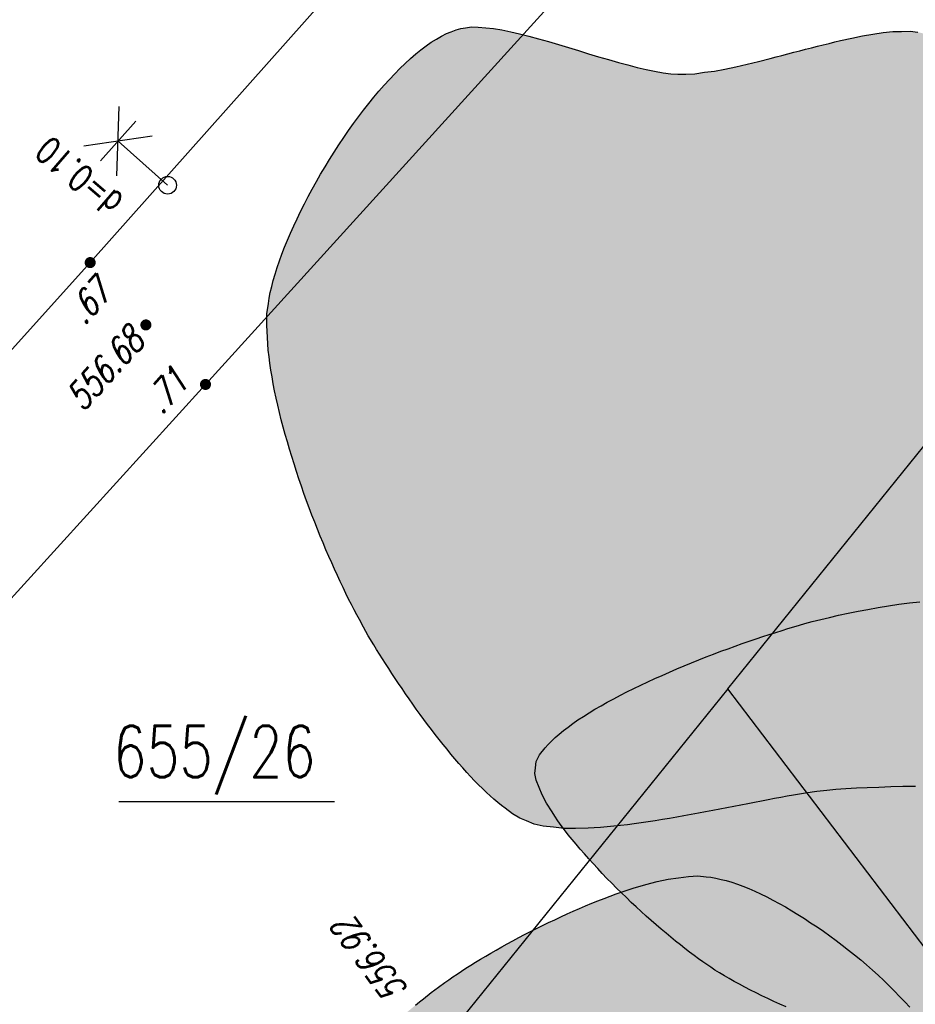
# Model space of a CAD drawing. Header units: metres. Extents: x 2 to 485, y 6 to 594.
# Tile 140 of 176: x 240 to 256, y 372 to 388. Entities that reach past the tile are written whole.
import ezdxf
from ezdxf.enums import TextEntityAlignment as Align

# ---------------------------------------------------------------- set-up
doc = ezdxf.new("R2010")
doc.units = ezdxf.units.M
doc.header["$LTSCALE"] = 0.0125
for name, color, linetype in [('260241_A_bea$0$B07_FLSTGR', 9, 'Continuous'), ('260241_A_bea$0$B08_FLSTNR_TXT', 9, 'Continuous'), ('260241_A_bea$0$B23_EINFASS', 5, 'Continuous'), ('260241_A_bea$0$B30_BEWSYM', 3, 'Continuous'), ('260241_A_bea$0$B31_BEWLIN', 3, 'Continuous'), ('260241_A_bea$0$B38_SPARTEN1_SYM', 2, 'Continuous'), ('260241_A_bea$0$B53_HAUPTHOEHEN', 4, 'Continuous'), ('260241_A_bea$0$B54_HOEHEN', 253, 'Continuous')]:
    doc.layers.add(name, color=color, linetype=linetype)
doc.layers.add('260241_A_bea$0$f_fill_baum', color=86, linetype='Continuous', lineweight=18)
doc.styles.add('260241_A_bea$0$ROMANS', font='ROMANS')

# ---------------------------------------------------------------- blocks, each defined once
blk = doc.blocks.new('260241_A_bea$0$HOEHENPKT_ZENTR')
at = {"const_width": 0.75}
blk.add_lwpolyline([(-0.375, 0, 1), (0.375, 0, 1)], format="xyb", close=True, dxfattribs=at)
blk = doc.blocks.new('260241_A_bea$0$BEL_MAST')
for p, q in [((0.15, 0.25), (-0.15, 0.5)), ((-0.15, 0.25), (0.15, 0.5)), ((-0.15, 0.375), (0.15, 0.375)), ((0, 0), (0, 0.375))]:
    blk.add_line(p, q)
blk.add_circle((0, 0), 0.05)
blk = doc.blocks.new('260241_A_bea$0$Laubbaum_Stamm')
at = {"lineweight": -2}
blk.add_hatch(color=256, dxfattribs=at).paths.add_polyline_path([(0, 0.5, -1), (0, -0.5, -1)], flags=0)

msp = doc.modelspace()

# ---------------------------------------------------------------- hatches: boundary and pattern name
at = {"layer": '260241_A_bea$0$f_fill_baum'}
h = msp.add_hatch(color=256, dxfattribs=at)
h.dxf.hatch_style = 1
h.paths.add_polyline_path([(251.596, 387.424), (251.732, 387.419), (251.885, 387.43), (252.051, 387.453), (252.217, 387.475), (252.396, 387.508), (252.583, 387.548), (252.77, 387.589), (252.965, 387.637), (253.163, 387.687), (253.263, 387.713), (253.363, 387.739), (253.464, 387.766), (253.564, 387.792), (253.664, 387.818), (253.764, 387.844), (253.864, 387.87), (253.963, 387.895), (254.061, 387.919), (254.16, 387.944), (254.258, 387.968), (254.354, 387.99), (254.545, 388.033), (254.73, 388.071), (254.904, 388.098), (255.078, 388.126), (255.241, 388.143), (255.388, 388.146), (255.535, 388.148), (255.665, 388.136), (255.776, 388.106), (255.889, 388.073), (256.01, 388.012), (256.135, 387.928), (256.197, 387.886), (256.26, 387.838), (256.324, 387.785), (256.389, 387.732), (256.454, 387.674), (256.52, 387.612), (256.586, 387.55), (256.652, 387.483), (256.718, 387.413), (256.784, 387.343), (256.851, 387.27), (256.918, 387.194), (256.985, 387.117), (257.051, 387.038), (257.117, 386.956), (257.183, 386.874), (257.248, 386.79), (257.313, 386.704), (257.378, 386.618), (257.442, 386.531), (257.505, 386.443), (257.568, 386.355), (257.631, 386.267), (257.692, 386.178), (257.753, 386.089), (257.812, 386), (257.87, 385.912), (257.928, 385.824), (257.984, 385.736), (258.038, 385.649), (258.093, 385.563), (258.146, 385.479), (258.196, 385.396), (258.246, 385.313), (258.294, 385.232), (258.34, 385.154), (258.432, 384.998), (258.515, 384.854), (258.587, 384.726), (258.624, 384.657), (258.663, 384.584), (258.703, 384.507), (258.744, 384.431), (258.786, 384.351), (258.829, 384.268), (258.871, 384.185), (258.914, 384.099), (258.958, 384.01), (259.001, 383.92), (259.045, 383.828), (259.089, 383.734), (259.134, 383.641), (259.179, 383.545), (259.223, 383.448), (259.267, 383.35), (259.311, 383.251), (259.354, 383.15), (259.398, 383.05), (259.441, 382.948), (259.484, 382.846), (259.527, 382.744), (259.569, 382.642), (259.61, 382.539), (259.651, 382.436), (259.69, 382.333), (259.728, 382.23), (259.766, 382.127), (259.802, 382.024), (259.837, 381.922), (259.872, 381.82), (259.905, 381.719), (259.936, 381.619), (259.967, 381.52), (259.996, 381.422), (260.023, 381.326), (260.076, 381.133), (260.12, 380.947), (260.152, 380.771), (260.183, 380.595), (260.202, 380.43), (260.206, 380.281), (260.211, 380.13), (260.203, 379.957), (260.183, 379.768), (260.172, 379.673), (260.158, 379.574), (260.142, 379.472), (260.126, 379.371), (260.107, 379.267), (260.086, 379.16), (260.065, 379.053), (260.041, 378.944), (260.014, 378.834), (259.988, 378.724), (259.96, 378.612), (259.93, 378.5), (259.899, 378.388), (259.866, 378.275), (259.832, 378.163), (259.797, 378.05), (259.76, 377.937), (259.721, 377.826), (259.682, 377.715), (259.642, 377.605), (259.6, 377.497), (259.558, 377.389), (259.515, 377.283), (259.47, 377.18), (259.425, 377.077), (259.379, 376.977), (259.331, 376.881), (259.283, 376.784), (259.234, 376.691), (259.184, 376.603), (259.135, 376.515), (259.085, 376.432), (259.034, 376.354), (258.982, 376.276), (258.929, 376.203), (258.876, 376.136), (258.771, 376.003), (258.664, 375.896), (258.556, 375.822), (258.455, 375.751), (258.328, 375.692), (258.182, 375.642), (258.035, 375.591), (257.869, 375.549), (257.688, 375.515), (257.508, 375.481), (257.314, 375.454), (257.111, 375.433), (256.909, 375.412), (256.698, 375.396), (256.484, 375.384), (256.27, 375.371), (256.053, 375.362), (255.838, 375.354), (255.624, 375.347), (255.412, 375.342), (255.208, 375.336), (255.004, 375.33), (254.808, 375.323), (254.626, 375.314), (254.444, 375.304), (254.275, 375.292), (254.126, 375.277), (253.954, 375.258), (253.763, 375.23), (253.557, 375.196), (253.453, 375.178), (253.346, 375.159), (253.236, 375.138), (253.126, 375.118), (253.014, 375.096), (252.899, 375.074), (252.784, 375.052), (252.666, 375.029), (252.547, 375.006), (252.429, 374.983), (252.309, 374.96), (252.188, 374.937), (252.067, 374.914), (251.945, 374.891), (251.823, 374.869), (251.701, 374.846), (251.579, 374.824), (251.457, 374.803), (251.335, 374.782), (251.214, 374.762), (251.094, 374.744), (250.975, 374.727), (250.857, 374.711), (250.741, 374.697), (250.625, 374.683), (250.511, 374.671), (250.4, 374.661), (250.288, 374.651), (250.179, 374.643), (250.074, 374.638), (249.864, 374.63), (249.668, 374.633), (249.491, 374.652), (249.315, 374.672), (249.159, 374.707), (249.029, 374.763), (248.916, 374.809), (248.796, 374.882), (248.671, 374.975), (248.608, 375.021), (248.544, 375.072), (248.479, 375.128), (248.415, 375.184), (248.35, 375.245), (248.284, 375.309), (248.218, 375.373), (248.151, 375.441), (248.084, 375.512), (248.018, 375.584), (247.951, 375.659), (247.884, 375.737), (247.817, 375.814), (247.75, 375.894), (247.684, 375.976), (247.617, 376.057), (247.551, 376.14), (247.485, 376.224), (247.419, 376.308), (247.354, 376.394), (247.29, 376.48), (247.226, 376.567), (247.163, 376.655), (247.102, 376.742), (247.04, 376.829), (246.98, 376.916), (246.921, 377.003), (246.862, 377.089), (246.805, 377.175), (246.749, 377.259), (246.694, 377.344), (246.641, 377.427), (246.59, 377.509), (246.538, 377.59), (246.489, 377.669), (246.442, 377.746), (246.349, 377.9), (246.267, 378.044), (246.197, 378.173), (246.153, 378.254), (246.107, 378.34), (246.061, 378.431), (246.015, 378.522), (245.968, 378.618), (245.921, 378.718), (245.873, 378.818), (245.825, 378.922), (245.777, 379.029), (245.728, 379.136), (245.679, 379.246), (245.63, 379.359), (245.582, 379.473), (245.535, 379.589), (245.488, 379.708), (245.441, 379.826), (245.394, 379.946), (245.348, 380.068), (245.302, 380.19), (245.257, 380.313), (245.214, 380.437), (245.171, 380.562), (245.13, 380.687), (245.09, 380.813), (245.05, 380.939), (245.012, 381.065), (244.976, 381.19), (244.939, 381.315), (244.905, 381.439), (244.873, 381.562), (244.841, 381.686), (244.812, 381.809), (244.786, 381.93), (244.76, 382.051), (244.737, 382.171), (244.717, 382.288), (244.697, 382.405), (244.68, 382.519), (244.666, 382.63), (244.653, 382.742), (244.644, 382.851), (244.639, 382.956), (244.627, 383.165), (244.631, 383.36), (244.655, 383.535), (244.667, 383.625), (244.686, 383.722), (244.711, 383.824), (244.736, 383.926), (244.767, 384.033), (244.804, 384.144), (244.841, 384.255), (244.883, 384.37), (244.93, 384.488), (244.977, 384.605), (245.028, 384.726), (245.084, 384.848), (245.14, 384.971), (245.201, 385.096), (245.266, 385.222), (245.33, 385.347), (245.398, 385.473), (245.469, 385.599), (245.54, 385.725), (245.615, 385.851), (245.692, 385.975), (245.77, 386.1), (245.85, 386.224), (245.932, 386.345), (246.014, 386.466), (246.098, 386.584), (246.183, 386.699), (246.268, 386.813), (246.355, 386.923), (246.442, 387.029), (246.53, 387.135), (246.618, 387.237), (246.707, 387.333), (246.796, 387.429), (246.886, 387.52), (246.976, 387.604), (247.065, 387.687), (247.153, 387.764), (247.241, 387.833), (247.329, 387.902), (247.417, 387.963), (247.503, 388.015), (247.589, 388.067), (247.673, 388.11), (247.756, 388.142), (247.838, 388.174), (247.918, 388.196), (247.996, 388.208), (248.096, 388.222), (248.213, 388.221), (248.342, 388.209), (248.471, 388.196), (248.613, 388.172), (248.763, 388.139), (248.914, 388.106), (249.073, 388.065), (249.237, 388.019), (249.402, 387.974), (249.572, 387.924), (249.743, 387.873), (249.913, 387.821), (250.085, 387.768), (250.254, 387.718), (250.423, 387.668), (250.589, 387.621), (250.749, 387.579), (250.909, 387.537), (251.062, 387.501), (251.204, 387.474), (251.346, 387.447), (251.478, 387.429)])
h = msp.add_hatch(color=256, dxfattribs=at)
h.dxf.hatch_style = 1
h.paths.add_polyline_path([(253.75, 378.106), (253.877, 378.14), (254.019, 378.176), (254.171, 378.212), (254.322, 378.247), (254.484, 378.282), (254.652, 378.315), (254.82, 378.348), (254.994, 378.379), (255.17, 378.406), (255.346, 378.434), (255.524, 378.459), (255.7, 378.478), (255.875, 378.497), (256.048, 378.51), (256.215, 378.517), (256.383, 378.524), (256.544, 378.525), (256.695, 378.517), (256.845, 378.509), (256.985, 378.493), (257.11, 378.467), (257.235, 378.441), (257.345, 378.405), (257.437, 378.359), (257.537, 378.307), (257.641, 378.23), (257.746, 378.131), (257.851, 378.032), (257.957, 377.912), (258.062, 377.776), (258.115, 377.708), (258.168, 377.637), (258.221, 377.562), (258.273, 377.487), (258.324, 377.408), (258.374, 377.327), (258.425, 377.246), (258.475, 377.163), (258.523, 377.078), (258.572, 376.993), (258.62, 376.906), (258.666, 376.818), (258.712, 376.73), (258.756, 376.641), (258.799, 376.551), (258.841, 376.461), (258.882, 376.37), (258.92, 376.279), (258.959, 376.189), (258.995, 376.099), (259.029, 376.009), (259.064, 375.92), (259.096, 375.832), (259.125, 375.745), (259.183, 375.571), (259.23, 375.404), (259.263, 375.248), (259.296, 375.092), (259.315, 374.947), (259.32, 374.819), (259.322, 374.715), (259.316, 374.585), (259.302, 374.443), (259.289, 374.302), (259.269, 374.149), (259.243, 373.997), (259.217, 373.845), (259.185, 373.694), (259.15, 373.557), (259.115, 373.42), (259.077, 373.297), (259.038, 373.203), (259.001, 373.112), (258.95, 373.014), (258.887, 372.91), (258.824, 372.806), (258.749, 372.697), (258.665, 372.586), (258.581, 372.475), (258.489, 372.362), (258.391, 372.25), (258.293, 372.138), (258.19, 372.027), (258.083, 371.92), (257.976, 371.812), (257.866, 371.708), (257.755, 371.61), (257.645, 371.513), (257.535, 371.422), (257.428, 371.341), (257.321, 371.26), (257.216, 371.188), (257.117, 371.128), (257.018, 371.068), (256.924, 371.02), (256.838, 370.988), (256.705, 370.937), (256.55, 370.908), (256.379, 370.897), (256.207, 370.886), (256.019, 370.892), (255.819, 370.913), (255.72, 370.924), (255.618, 370.938), (255.513, 370.956), (255.408, 370.973), (255.301, 370.994), (255.192, 371.018), (255.084, 371.042), (254.974, 371.069), (254.863, 371.099), (254.752, 371.13), (254.641, 371.163), (254.53, 371.198), (254.418, 371.233), (254.306, 371.27), (254.195, 371.309), (254.083, 371.348), (253.972, 371.389), (253.862, 371.431), (253.752, 371.473), (253.644, 371.517), (253.537, 371.562), (253.431, 371.607), (253.326, 371.654), (253.224, 371.701), (253.121, 371.748), (253.021, 371.796), (252.924, 371.844), (252.827, 371.893), (252.734, 371.942), (252.644, 371.991), (252.554, 372.04), (252.468, 372.089), (252.387, 372.137), (252.305, 372.185), (252.227, 372.233), (252.155, 372.281), (252.088, 372.324), (252.018, 372.372), (251.945, 372.425), (251.872, 372.478), (251.796, 372.536), (251.718, 372.597), (251.64, 372.658), (251.56, 372.722), (251.479, 372.79), (251.397, 372.857), (251.313, 372.927), (251.229, 372.999), (251.145, 373.072), (251.061, 373.148), (250.977, 373.225), (250.892, 373.302), (250.808, 373.38), (250.724, 373.46), (250.64, 373.54), (250.557, 373.622), (250.476, 373.704), (250.395, 373.787), (250.316, 373.87), (250.239, 373.953), (250.162, 374.036), (250.087, 374.119), (250.015, 374.202), (249.942, 374.284), (249.872, 374.366), (249.806, 374.446), (249.74, 374.527), (249.678, 374.607), (249.621, 374.685), (249.564, 374.763), (249.511, 374.84), (249.464, 374.915), (249.369, 375.063), (249.294, 375.203), (249.246, 375.329), (249.197, 375.454), (249.174, 375.566), (249.184, 375.661), (249.196, 375.769), (249.254, 375.883), (249.35, 375.999), (249.397, 376.057), (249.454, 376.115), (249.519, 376.174), (249.584, 376.233), (249.657, 376.293), (249.737, 376.353), (249.817, 376.413), (249.904, 376.473), (249.997, 376.533), (250.091, 376.593), (250.191, 376.653), (250.296, 376.713), (250.4, 376.773), (250.509, 376.832), (250.622, 376.891), (250.734, 376.949), (250.85, 377.006), (250.969, 377.062), (251.088, 377.119), (251.209, 377.175), (251.332, 377.229), (251.455, 377.284), (251.58, 377.338), (251.705, 377.39), (251.83, 377.442), (251.955, 377.492), (252.08, 377.541), (252.204, 377.589), (252.327, 377.636), (252.448, 377.68), (252.57, 377.725), (252.69, 377.768), (252.807, 377.809), (252.924, 377.849), (253.038, 377.887), (253.148, 377.922), (253.258, 377.958), (253.364, 377.991), (253.464, 378.021), (253.565, 378.052), (253.661, 378.08)])
h = msp.add_hatch(color=256, dxfattribs=at)
h.dxf.hatch_style = 1
h.paths.add_polyline_path([(252.08, 373.813), (252.158, 373.805), (252.242, 373.79), (252.33, 373.769), (252.418, 373.748), (252.51, 373.721), (252.606, 373.688), (252.701, 373.654), (252.8, 373.614), (252.901, 373.569), (253.001, 373.524), (253.104, 373.473), (253.208, 373.417), (253.313, 373.362), (253.42, 373.303), (253.527, 373.239), (253.634, 373.175), (253.742, 373.107), (253.849, 373.035), (253.957, 372.964), (254.065, 372.889), (254.172, 372.811), (254.279, 372.734), (254.385, 372.654), (254.49, 372.572), (254.594, 372.49), (254.697, 372.405), (254.797, 372.319), (254.897, 372.232), (254.994, 372.144), (255.088, 372.055), (255.182, 371.966), (255.272, 371.876), (255.358, 371.785), (255.445, 371.695), (255.528, 371.605), (255.606, 371.515), (255.683, 371.425), (255.755, 371.335), (255.821, 371.246), (255.888, 371.157), (255.949, 371.069), (256.003, 370.983), (256.057, 370.896), (256.104, 370.811), (256.144, 370.728), (256.183, 370.644), (256.215, 370.563), (256.239, 370.485), (256.276, 370.361), (256.302, 370.217), (256.316, 370.057), (256.33, 369.897), (256.332, 369.721), (256.325, 369.536), (256.318, 369.351), (256.302, 369.156), (256.277, 368.957), (256.253, 368.759), (256.22, 368.556), (256.18, 368.354), (256.14, 368.152), (256.092, 367.951), (256.039, 367.756), (255.986, 367.562), (255.928, 367.374), (255.866, 367.198), (255.803, 367.022), (255.736, 366.858), (255.666, 366.711), (255.596, 366.564), (255.523, 366.435), (255.449, 366.328), (255.37, 366.217), (255.271, 366.102), (255.154, 365.986), (255.095, 365.928), (255.032, 365.869), (254.965, 365.81), (254.898, 365.752), (254.828, 365.693), (254.755, 365.634), (254.682, 365.575), (254.605, 365.516), (254.526, 365.458), (254.447, 365.4), (254.366, 365.343), (254.282, 365.286), (254.198, 365.229), (254.112, 365.172), (254.025, 365.116), (253.937, 365.06), (253.848, 365.004), (253.758, 364.949), (253.668, 364.894), (253.577, 364.84), (253.485, 364.788), (253.394, 364.736), (253.302, 364.685), (253.211, 364.636), (253.119, 364.587), (253.028, 364.539), (252.937, 364.492), (252.846, 364.445), (252.755, 364.4), (252.666, 364.357), (252.577, 364.314), (252.49, 364.273), (252.404, 364.234), (252.318, 364.195), (252.234, 364.158), (252.152, 364.123), (251.989, 364.054), (251.836, 363.995), (251.697, 363.947), (251.609, 363.917), (251.515, 363.887), (251.415, 363.857), (251.315, 363.827), (251.209, 363.798), (251.098, 363.769), (250.987, 363.74), (250.871, 363.712), (250.751, 363.685), (250.631, 363.658), (250.507, 363.631), (250.38, 363.606), (250.253, 363.581), (250.123, 363.558), (249.991, 363.536), (249.859, 363.513), (249.725, 363.492), (249.59, 363.473), (249.455, 363.454), (249.319, 363.437), (249.182, 363.422), (249.046, 363.408), (248.91, 363.396), (248.775, 363.386), (248.639, 363.376), (248.504, 363.368), (248.371, 363.362), (248.238, 363.356), (248.106, 363.353), (247.977, 363.353), (247.848, 363.353), (247.722, 363.356), (247.6, 363.363), (247.478, 363.37), (247.36, 363.38), (247.246, 363.394), (247.132, 363.407), (247.022, 363.423), (246.918, 363.443), (246.815, 363.464), (246.717, 363.489), (246.626, 363.518), (246.442, 363.574), (246.285, 363.647), (246.163, 363.739), (246.103, 363.783), (246.044, 363.837), (245.986, 363.9), (245.929, 363.963), (245.872, 364.035), (245.817, 364.114), (245.761, 364.193), (245.706, 364.279), (245.653, 364.372), (245.599, 364.465), (245.547, 364.564), (245.496, 364.669), (245.446, 364.774), (245.397, 364.885), (245.35, 365), (245.303, 365.114), (245.258, 365.232), (245.215, 365.354), (245.172, 365.476), (245.131, 365.601), (245.093, 365.729), (245.055, 365.857), (245.02, 365.987), (244.987, 366.118), (244.954, 366.249), (244.923, 366.381), (244.895, 366.512), (244.867, 366.643), (244.841, 366.774), (244.819, 366.904), (244.797, 367.034), (244.778, 367.163), (244.762, 367.29), (244.747, 367.418), (244.735, 367.543), (244.727, 367.665), (244.718, 367.786), (244.713, 367.904), (244.712, 368.018), (244.712, 368.132), (244.715, 368.242), (244.722, 368.346), (244.736, 368.553), (244.766, 368.738), (244.816, 368.892), (244.854, 369.015), (244.914, 369.146), (244.99, 369.282), (245.066, 369.418), (245.158, 369.56), (245.263, 369.705), (245.316, 369.778), (245.372, 369.851), (245.43, 369.925), (245.488, 369.998), (245.548, 370.071), (245.611, 370.145), (245.674, 370.219), (245.739, 370.293), (245.806, 370.366), (245.873, 370.44), (245.942, 370.513), (246.012, 370.586), (246.082, 370.659), (246.153, 370.731), (246.224, 370.802), (246.295, 370.872), (246.366, 370.941), (246.438, 371.009), (246.51, 371.077), (246.583, 371.144), (246.655, 371.21), (246.728, 371.276), (246.8, 371.34), (246.871, 371.402), (246.942, 371.464), (247.012, 371.523), (247.08, 371.58), (247.149, 371.638), (247.216, 371.693), (247.282, 371.746), (247.413, 371.85), (247.537, 371.943), (247.649, 372.023), (247.713, 372.068), (247.781, 372.115), (247.854, 372.164), (247.927, 372.213), (248.005, 372.263), (248.086, 372.314), (248.167, 372.365), (248.252, 372.416), (248.34, 372.468), (248.428, 372.52), (248.519, 372.572), (248.612, 372.624), (248.706, 372.677), (248.802, 372.73), (248.901, 372.782), (248.999, 372.834), (249.099, 372.885), (249.2, 372.936), (249.302, 372.987), (249.405, 373.037), (249.509, 373.086), (249.613, 373.136), (249.718, 373.184), (249.823, 373.231), (249.928, 373.277), (250.033, 373.322), (250.138, 373.365), (250.242, 373.407), (250.346, 373.447), (250.449, 373.485), (250.552, 373.523), (250.654, 373.558), (250.755, 373.591), (250.856, 373.624), (250.956, 373.654), (251.054, 373.681), (251.248, 373.734), (251.434, 373.774), (251.607, 373.798), (251.779, 373.821), (251.938, 373.827)])

# ---------------------------------------------------------------- linework, layer by layer
at = {"layer": '260241_A_bea$0$B07_FLSTGR', "color": 30, "linetype": 'Continuous'}
for p, q in [((252.442, 377), (329.822, 472.84)), ((252.442, 377), (68.772, 149.52)), ((322.482, 284.91), (252.442, 377))]:
    msp.add_line(p, q, dxfattribs=at)
at = {"layer": '260241_A_bea$0$B08_FLSTNR_TXT'}
msp.add_line((242.119, 375.091), (245.775, 375.091), dxfattribs=at)
at = {"layer": '260241_A_bea$0$B23_EINFASS', "color": 252, "linetype": 'Continuous'}
for p, q in [((241.633, 384.227), (248.171, 391.576)), ((250.212, 389.46), (243.588, 382.161)), ((234.727, 376.581), (241.633, 384.227)), ((243.588, 382.161), (236.833, 374.741))]:
    msp.add_line(p, q, dxfattribs=at)
at = {"layer": '260241_A_bea$0$B30_BEWSYM'}
msp.add_lwpolyline([(253.431, 371.607), (253.326, 371.654), (253.224, 371.701), (253.121, 371.748), (253.021, 371.796), (252.924, 371.844), (252.827, 371.893), (252.734, 371.942), (252.644, 371.991), (252.554, 372.04), (252.468, 372.089), (252.387, 372.137), (252.305, 372.185), (252.227, 372.233), (252.155, 372.281), (252.088, 372.324), (252.018, 372.372), (251.945, 372.425), (251.872, 372.478), (251.796, 372.536), (251.718, 372.597), (251.64, 372.658), (251.56, 372.722), (251.479, 372.79), (251.397, 372.857), (251.313, 372.927), (251.229, 372.999), (251.145, 373.072), (251.061, 373.148), (250.977, 373.225), (250.892, 373.302), (250.808, 373.38), (250.724, 373.46), (250.64, 373.54), (250.557, 373.622), (250.476, 373.704), (250.395, 373.787), (250.316, 373.87), (250.239, 373.953), (250.162, 374.036), (250.087, 374.119), (250.015, 374.202), (249.942, 374.284), (249.872, 374.366), (249.806, 374.446), (249.74, 374.527), (249.678, 374.607), (249.621, 374.685), (249.564, 374.763), (249.511, 374.84), (249.464, 374.915), (249.369, 375.063), (249.294, 375.203), (249.246, 375.329), (249.197, 375.454), (249.174, 375.566), (249.184, 375.661), (249.196, 375.769), (249.254, 375.883), (249.35, 375.999), (249.397, 376.057), (249.454, 376.115), (249.519, 376.174), (249.584, 376.233), (249.657, 376.293), (249.737, 376.353), (249.817, 376.413), (249.904, 376.473), (249.997, 376.533), (250.091, 376.593), (250.191, 376.653), (250.296, 376.713), (250.4, 376.773), (250.509, 376.832), (250.622, 376.891), (250.734, 376.949), (250.85, 377.006), (250.969, 377.062), (251.088, 377.119), (251.209, 377.175), (251.332, 377.229), (251.455, 377.284), (251.58, 377.338), (251.705, 377.39), (251.83, 377.442), (251.955, 377.492), (252.08, 377.541), (252.204, 377.589), (252.327, 377.636), (252.448, 377.68), (252.57, 377.725), (252.69, 377.768), (252.807, 377.809), (252.924, 377.849), (253.038, 377.887), (253.148, 377.922), (253.258, 377.958), (253.364, 377.991), (253.464, 378.021), (253.565, 378.052), (253.661, 378.08), (253.75, 378.106), (253.75, 378.106), (253.877, 378.14), (254.019, 378.176), (254.171, 378.212), (254.322, 378.247), (254.484, 378.282), (254.652, 378.315), (254.82, 378.348), (254.994, 378.379), (255.17, 378.406), (255.346, 378.434), (255.524, 378.459), (255.7, 378.478)], dxfattribs=at)
at = {"layer": '260241_A_bea$0$B31_BEWLIN', "linetype": 'Continuous'}
for points in [[(255.624, 375.347), (255.412, 375.342), (255.208, 375.336), (255.004, 375.33), (254.808, 375.323), (254.626, 375.314), (254.444, 375.304), (254.275, 375.292), (254.126, 375.277), (253.954, 375.258), (253.763, 375.23), (253.557, 375.196), (253.453, 375.178), (253.346, 375.159), (253.236, 375.138), (253.126, 375.118), (253.014, 375.096), (252.899, 375.074), (252.784, 375.052), (252.666, 375.029), (252.547, 375.006), (252.429, 374.983), (252.309, 374.96), (252.188, 374.937), (252.067, 374.914), (251.945, 374.891), (251.823, 374.869), (251.701, 374.846), (251.579, 374.824), (251.457, 374.803), (251.335, 374.782), (251.214, 374.762), (251.094, 374.744), (250.975, 374.727), (250.857, 374.711), (250.741, 374.697), (250.625, 374.683), (250.511, 374.671), (250.4, 374.661), (250.288, 374.651), (250.179, 374.643), (250.074, 374.638), (249.864, 374.63), (249.668, 374.633), (249.491, 374.652), (249.315, 374.672), (249.159, 374.707), (249.029, 374.763), (248.916, 374.809), (248.796, 374.882), (248.671, 374.975), (248.608, 375.021), (248.544, 375.072), (248.479, 375.128), (248.415, 375.184), (248.35, 375.245), (248.284, 375.309), (248.218, 375.373), (248.151, 375.441), (248.084, 375.512), (248.018, 375.584), (247.951, 375.659), (247.884, 375.737), (247.817, 375.814), (247.75, 375.894), (247.684, 375.976), (247.617, 376.057), (247.551, 376.14), (247.485, 376.224), (247.419, 376.308), (247.354, 376.394), (247.29, 376.48), (247.226, 376.567), (247.163, 376.655), (247.102, 376.742), (247.04, 376.829), (246.98, 376.916), (246.921, 377.003), (246.862, 377.089), (246.805, 377.175), (246.749, 377.259), (246.694, 377.344), (246.641, 377.427), (246.59, 377.509), (246.538, 377.59), (246.489, 377.669), (246.442, 377.746), (246.349, 377.9), (246.267, 378.044), (246.197, 378.173), (246.153, 378.254), (246.107, 378.34), (246.061, 378.431), (246.015, 378.522), (245.968, 378.618), (245.921, 378.718), (245.873, 378.818), (245.825, 378.922), (245.777, 379.029), (245.728, 379.136), (245.679, 379.246), (245.63, 379.359), (245.582, 379.473), (245.535, 379.589), (245.488, 379.708), (245.441, 379.826), (245.394, 379.946), (245.348, 380.068), (245.302, 380.19), (245.257, 380.313), (245.214, 380.437), (245.171, 380.562), (245.13, 380.687), (245.09, 380.813), (245.05, 380.939), (245.012, 381.065), (244.976, 381.19), (244.939, 381.315), (244.905, 381.439), (244.873, 381.562), (244.841, 381.686), (244.812, 381.809), (244.786, 381.93), (244.76, 382.051), (244.737, 382.171), (244.717, 382.288), (244.697, 382.405), (244.68, 382.519), (244.666, 382.63), (244.653, 382.742), (244.644, 382.851), (244.639, 382.956), (244.627, 383.165), (244.631, 383.36), (244.655, 383.535), (244.667, 383.625), (244.686, 383.722), (244.711, 383.824), (244.736, 383.926), (244.767, 384.033), (244.804, 384.144), (244.841, 384.255), (244.883, 384.37), (244.93, 384.488), (244.977, 384.605), (245.028, 384.726), (245.084, 384.848), (245.14, 384.971), (245.201, 385.096), (245.266, 385.222), (245.33, 385.347), (245.398, 385.473), (245.469, 385.599), (245.54, 385.725), (245.615, 385.851), (245.692, 385.975), (245.77, 386.1), (245.85, 386.224), (245.932, 386.345), (246.014, 386.466), (246.098, 386.584), (246.183, 386.699), (246.268, 386.813), (246.355, 386.923), (246.442, 387.029), (246.53, 387.135), (246.618, 387.237), (246.707, 387.333), (246.796, 387.429), (246.886, 387.52), (246.976, 387.604), (247.065, 387.687), (247.153, 387.764), (247.241, 387.833), (247.329, 387.902), (247.417, 387.963), (247.503, 388.015), (247.589, 388.067), (247.673, 388.11), (247.756, 388.142), (247.838, 388.174), (247.918, 388.196), (247.996, 388.208), (248.096, 388.222), (248.213, 388.221), (248.342, 388.209), (248.471, 388.196), (248.613, 388.172), (248.763, 388.139), (248.914, 388.106), (249.073, 388.065), (249.237, 388.019), (249.402, 387.974), (249.572, 387.924), (249.743, 387.873), (249.913, 387.821), (250.085, 387.768), (250.254, 387.718), (250.423, 387.668), (250.589, 387.621), (250.749, 387.579), (250.909, 387.537), (251.062, 387.501), (251.204, 387.474), (251.346, 387.447), (251.478, 387.429), (251.596, 387.424), (251.596, 387.424), (251.732, 387.419), (251.885, 387.43), (252.051, 387.453), (252.217, 387.475), (252.396, 387.508), (252.583, 387.548), (252.77, 387.589), (252.965, 387.637), (253.163, 387.687), (253.263, 387.713), (253.363, 387.739), (253.464, 387.766), (253.564, 387.792), (253.664, 387.818), (253.764, 387.844), (253.864, 387.87), (253.963, 387.895), (254.061, 387.919), (254.16, 387.944), (254.258, 387.968), (254.354, 387.99), (254.545, 388.033), (254.73, 388.071), (254.904, 388.098), (255.078, 388.126), (255.241, 388.143), (255.388, 388.146), (255.535, 388.148), (255.665, 388.136)], [(247.149, 371.638), (247.216, 371.693), (247.282, 371.746), (247.413, 371.85), (247.537, 371.943), (247.649, 372.023), (247.713, 372.068), (247.781, 372.115), (247.854, 372.164), (247.927, 372.213), (248.005, 372.263), (248.086, 372.314), (248.167, 372.365), (248.252, 372.416), (248.34, 372.468), (248.428, 372.52), (248.519, 372.572), (248.612, 372.624), (248.706, 372.677), (248.802, 372.73), (248.901, 372.782), (248.999, 372.834), (249.099, 372.885), (249.2, 372.936), (249.302, 372.987), (249.405, 373.037), (249.509, 373.086), (249.613, 373.136), (249.718, 373.184), (249.823, 373.231), (249.928, 373.277), (250.033, 373.322), (250.138, 373.365), (250.242, 373.407), (250.346, 373.447), (250.449, 373.485), (250.552, 373.523), (250.654, 373.558), (250.755, 373.591), (250.856, 373.624), (250.956, 373.654), (251.054, 373.681), (251.248, 373.734), (251.434, 373.774), (251.607, 373.798), (251.779, 373.821), (251.938, 373.827), (252.08, 373.813), (252.08, 373.813), (252.158, 373.805), (252.242, 373.79), (252.33, 373.769), (252.418, 373.748), (252.51, 373.721), (252.606, 373.688), (252.701, 373.654), (252.8, 373.614), (252.901, 373.569), (253.001, 373.524), (253.104, 373.473), (253.208, 373.417), (253.313, 373.362), (253.42, 373.303), (253.527, 373.239), (253.634, 373.175), (253.742, 373.107), (253.849, 373.035), (253.957, 372.964), (254.065, 372.889), (254.172, 372.811), (254.279, 372.734), (254.385, 372.654), (254.49, 372.572), (254.594, 372.49), (254.697, 372.405), (254.797, 372.319), (254.897, 372.232), (254.994, 372.144), (255.088, 372.055), (255.182, 371.966), (255.272, 371.876), (255.358, 371.785), (255.445, 371.695), (255.528, 371.605)]]:
    msp.add_lwpolyline(points, dxfattribs=at)

# ---------------------------------------------------------------- block references
at = {"layer": '260241_A_bea$0$B30_BEWSYM', "xscale": 0.709999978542, "yscale": 0.709999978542, "zscale": 0.709999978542}
msp.add_blockref('260241_A_bea$0$Laubbaum_Stamm', (254.172, 380.743), dxfattribs=at)
at = {"layer": '260241_A_bea$0$B38_SPARTEN1_SYM', "xscale": 3, "yscale": 3, "rotation": 48.34227236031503}
msp.add_blockref('260241_A_bea$0$BEL_MAST', (242.946, 385.538), dxfattribs=at)
at = {"layer": '260241_A_bea$0$B54_HOEHEN', "color": 252, "xscale": 0.1249999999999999, "yscale": 0.1249999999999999, "rotation": 358.199999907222}
for p in [(241.633, 384.227), (243.588, 382.161)]:
    msp.add_blockref('260241_A_bea$0$HOEHENPKT_ZENTR', p, dxfattribs=at)
at = {"layer": '260241_A_bea$0$B54_HOEHEN', "color": 252, "xscale": 0.125, "yscale": 0.125}
msp.add_blockref('260241_A_bea$0$HOEHENPKT_ZENTR', (242.578, 383.17), dxfattribs=at)

# ---------------------------------------------------------------- texts
at = {"layer": '260241_A_bea$0$B08_FLSTNR_TXT', "style": '260241_A_bea$0$ROMANS', "width": 0.75}
msp.add_text('655/26', height=0.875, dxfattribs=at).set_placement((242.024, 375.5))
at = {"layer": '260241_A_bea$0$B38_SPARTEN1_SYM', "style": '260241_A_bea$0$ROMANS', "width": 0.75}
msp.add_text('d=0.10', height=0.45, rotation=139.5791, dxfattribs=at).set_placement((242.222, 385.316))
at = {"layer": '260241_A_bea$0$B53_HAUPTHOEHEN', "color": 252, "style": '260241_A_bea$0$ROMANS', "oblique": 15, "width": 0.75}
msp.add_text('556.68', height=0.45, rotation=47.6843, dxfattribs=at).set_placement((242.414, 383.015), align=Align.MIDDLE_RIGHT)
msp.add_text('556.92', height=0.45, rotation=126.6418, dxfattribs=at).set_placement((246.855, 371.764), align=Align.MIDDLE_LEFT)
at = {"layer": '260241_A_bea$0$B54_HOEHEN', "color": 252, "style": '260241_A_bea$0$ROMANS', "oblique": 15, "width": 0.75}
for s, p in [('.67', (241.855, 383.839)), ('.71', (243.164, 382.322))]:
    msp.add_text(s, height=0.45, rotation=47.6843, dxfattribs=at).set_placement(p, align=Align.MIDDLE_RIGHT)

doc.saveas('drawing.dxf')
